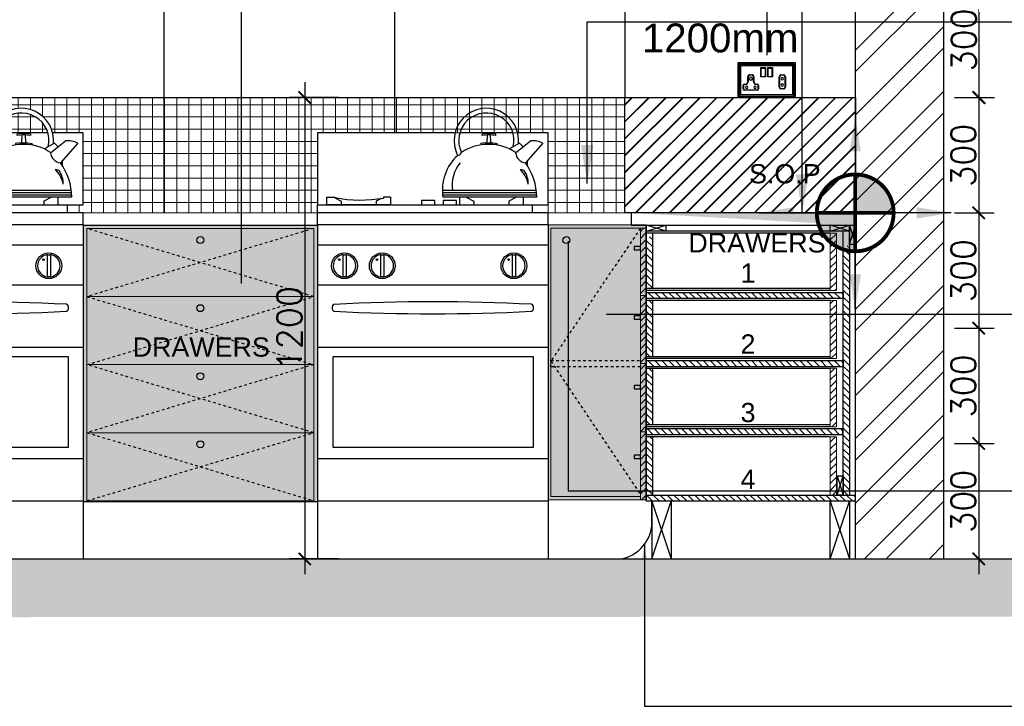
# Model space of a CAD drawing. Header units: millimetres. Extents: x -115474967 to 444143, y -74377 to 241828222.
# Tile 205 of 256: x -80909 to -78347, y 249353 to 251138. Entities that reach past the tile are written whole.
import ezdxf

# ---------------------------------------------------------------- set-up
doc = ezdxf.new("R2010")
doc.units = ezdxf.units.MM
doc.header["$MEASUREMENT"] = 0
doc.linetypes.add('Dashed', pattern=[280, 140, -140])
doc.layers.add('0-CONS-1', color=40, linetype='Continuous', plot=False)
for name, color, linetype in [('0-ELEV.1', 9, 'Continuous'), ('0-HACH', 9, 'Continuous'), ('00-2 Ceiling', 2, 'Continuous'), ('00-3 Elev 02', 1, 'Continuous'), ('00-4 Furnituire', 1, 'Continuous'), ('00-6 H-Brickwork', 9, 'Continuous'), ('00-7 Elec-Fittings', 7, 'Continuous'), ('04-6 H-Ceiling', 9, 'Continuous'), ('DIMS-20', 9, 'Continuous'), ('DIMS-50', 9, 'Continuous'), ('JOIN-SEC.18', 9, 'Continuous'), ('JOIN-SEC.25', 4, 'Continuous'), ('JOIN-SEC.35', 2, 'Continuous'), ('JOIN-SEC.5', 1, 'Continuous'), ('STRU-CONC', 3, 'Continuous'), ('TEXT-20', 2, 'Continuous'), ('TILE', 9, 'Continuous'), ('TILES', 8, 'Continuous'), ('WALL', 1, 'Continuous')]:
    doc.layers.add(name, color=color, linetype=linetype)
doc.layers.add('00-6 H-CS Ste Proposed', color=7, linetype='Continuous', true_color=0xf00000)
doc.layers.add('0_cons_01', color=40, linetype='Continuous', lineweight=0, plot=False)
doc.layers.add('HATCH', color=9, linetype='Continuous', lineweight=13)
doc.layers.add('New_B  _  FLOORS  _  Slabs.exist_Pen_No__101', color=7, linetype='Continuous', lineweight=13, true_color=0x747474)
doc.styles.add('ARIAL', font='arial.ttf')
doc.styles.add('DIMS', font='simplex.shx')
doc.styles.add('TEXT-20', font='arial.ttf', dxfattribs={"height": 40})
doc.dimstyles.new('DIM-20', dxfattribs={"dimscale": 4, "dimtxt": 10, "dimasz": 8, "dimexe": 10, "dimexo": 5, "dimgap": 4, "dimtad": 1, "dimdec": 0, "dimrnd": 5, "dimdsep": 46, "dimtxsty": 'DIMS', "dimblk": 'ARCHTICK', "dimcen": 25, "dimdle": 10, "dimclrd": 9, "dimclre": 9, "dimclrt": 4, "dimadec": 0, "dimazin": 0, "dimtfac": 1, "dimtdec": 0, "dimtmove": 2, "dimatfit": 2, "dimfxl": 1, "dimtolj": 1, "dimtzin": 0, "dimarcsym": 0})
doc.dimstyles.new('Plans 1_100 SCALE', dxfattribs={"dimtxt": 175, "dimasz": 90, "dimexe": 90, "dimexo": 100, "dimgap": 60, "dimtad": 1, "dimdec": 0, "dimrnd": 5, "dimtxsty": 'ARIAL', "dimblk": 'ARCHTICK', "dimcen": 20, "dimdle": 90, "dimclrt": 2, "dimadec": 0, "dimazin": 0, "dimtfac": 1, "dimtdec": 0, "dimtix": 1, "dimtmove": 2, "dimatfit": 3, "dimfxl": 400, "dimfxlon": 1, "dimarcsym": 0})
pattern_1 = [(90, (-222232.57, 146332.552), (-31.75, 0), []), (180, (-222232.57, 146332.552), (-4e-15, -31.75), [])]
pattern_2 = [(45, (-264898.72, 509685.458), (-8.9802561, 8.9802561), [])]

# ---------------------------------------------------------------- blocks, each defined once
blk = doc.blocks.new('_ArchTick')
at = {"color": 0, "linetype": 'ByBlock', "const_width": 0.15}
blk.add_lwpolyline([(-0.5, -0.5), (0.5, 0.5)], dxfattribs=at)
blk = doc.blocks.new('*D244')
at = {"layer": 'Defpoints', "color": 0, "transparency": 16777216}
for p in [(-78497.2, 250935.9), (-78497.2, 250635.9), (-78414, 250635.9)]:
    blk.add_point(p, dxfattribs=at)
at = {"layer": 'DIMS-20', "color": 9, "lineweight": -2, "transparency": 16777216}
for p, q in [((-78414, 250975.9), (-78414, 250595.9)), ((-78477.2, 250935.9), (-78374, 250935.9)), ((-78477.2, 250635.9), (-78374, 250635.9))]:
    blk.add_line(p, q, dxfattribs=at)
at = {"layer": 'DIMS-20', "color": 9, "lineweight": -2, "transparency": 16777216, "xscale": 32, "yscale": 32, "zscale": 32}
for p, rotation in [((-78414, 250935.9), 90), ((-78414, 250635.9), 270)]:
    blk.add_blockref('_ArchTick', p, dxfattribs=dict(at, rotation=rotation))
at = {"layer": 'DIMS-20', "color": 4, "transparency": 16777216, "insert": (-78454, 250785.9), "char_height": 64, "attachment_point": 5, "rotation": 90, "style": 'DIMS'}
blk.add_mtext('\\A1;300', dxfattribs=at)
blk = doc.blocks.new('*D245')
at = {"layer": 'Defpoints', "color": 0, "transparency": 16777216}
for p in [(-78497.2, 250635.9), (-78497.2, 250335.9), (-78414, 250335.9)]:
    blk.add_point(p, dxfattribs=at)
at = {"layer": 'DIMS-20', "color": 9, "lineweight": -2, "transparency": 16777216}
for p, q in [((-78414, 250675.9), (-78414, 250295.9)), ((-78477.2, 250635.9), (-78374, 250635.9)), ((-78477.2, 250335.9), (-78374, 250335.9))]:
    blk.add_line(p, q, dxfattribs=at)
at = {"layer": 'DIMS-20', "color": 9, "lineweight": -2, "transparency": 16777216, "xscale": 32, "yscale": 32, "zscale": 32}
for p, rotation in [((-78414, 250635.9), 90), ((-78414, 250335.9), 270)]:
    blk.add_blockref('_ArchTick', p, dxfattribs=dict(at, rotation=rotation))
at = {"layer": 'DIMS-20', "color": 4, "transparency": 16777216, "insert": (-78454, 250485.9), "char_height": 64, "attachment_point": 5, "rotation": 90, "style": 'DIMS'}
blk.add_mtext('\\A1;300', dxfattribs=at)
blk = doc.blocks.new('*D246')
at = {"layer": 'Defpoints', "color": 0, "transparency": 16777216}
for p in [(-78497.2, 250335.9), (-78497.2, 250035.9), (-78414, 250035.9)]:
    blk.add_point(p, dxfattribs=at)
at = {"layer": 'DIMS-20', "color": 9, "lineweight": -2, "transparency": 16777216}
for p, q in [((-78414, 250375.9), (-78414, 249995.9)), ((-78477.2, 250335.9), (-78374, 250335.9)), ((-78477.2, 250035.9), (-78374, 250035.9))]:
    blk.add_line(p, q, dxfattribs=at)
at = {"layer": 'DIMS-20', "color": 9, "lineweight": -2, "transparency": 16777216, "xscale": 32, "yscale": 32, "zscale": 32}
for p, rotation in [((-78414, 250335.9), 90), ((-78414, 250035.9), 270)]:
    blk.add_blockref('_ArchTick', p, dxfattribs=dict(at, rotation=rotation))
at = {"layer": 'DIMS-20', "color": 4, "transparency": 16777216, "insert": (-78454, 250185.9), "char_height": 64, "attachment_point": 5, "rotation": 90, "style": 'DIMS'}
blk.add_mtext('\\A1;300', dxfattribs=at)
blk = doc.blocks.new('*D247')
at = {"layer": 'Defpoints', "color": 0, "transparency": 16777216}
for p in [(-78497.2, 250035.9), (-78497.2, 249735.9), (-78414, 249735.9)]:
    blk.add_point(p, dxfattribs=at)
at = {"layer": 'DIMS-20', "color": 9, "lineweight": -2, "transparency": 16777216}
for p, q in [((-78414, 250075.9), (-78414, 249695.9)), ((-78477.2, 250035.9), (-78374, 250035.9)), ((-78477.2, 249735.9), (-78374, 249735.9))]:
    blk.add_line(p, q, dxfattribs=at)
at = {"layer": 'DIMS-20', "color": 9, "lineweight": -2, "transparency": 16777216, "xscale": 32, "yscale": 32, "zscale": 32}
for p, rotation in [((-78414, 250035.9), 90), ((-78414, 249735.9), 270)]:
    blk.add_blockref('_ArchTick', p, dxfattribs=dict(at, rotation=rotation))
at = {"layer": 'DIMS-20', "color": 4, "transparency": 16777216, "insert": (-78454, 249885.9), "char_height": 64, "attachment_point": 5, "rotation": 90, "style": 'DIMS'}
blk.add_mtext('\\A1;300', dxfattribs=at)
blk = doc.blocks.new('*D248')
at = {"layer": 'Defpoints', "color": 0, "transparency": 16777216}
for p in [(-78497.2, 251235.9), (-78412.7, 251235.9), (-78497.2, 250935.9)]:
    blk.add_point(p, dxfattribs=at)
at = {"layer": 'DIMS-20', "color": 9, "lineweight": -2, "transparency": 16777216}
for p, q in [((-78412.7, 250895.9), (-78412.7, 251275.9)), ((-78477.2, 251235.9), (-78372.7, 251235.9)), ((-78477.2, 250935.9), (-78372.7, 250935.9))]:
    blk.add_line(p, q, dxfattribs=at)
at = {"layer": 'DIMS-20', "color": 9, "lineweight": -2, "transparency": 16777216, "xscale": 32, "yscale": 32, "zscale": 32}
for p, rotation in [((-78412.7, 251235.9), 90), ((-78412.7, 250935.9), 270)]:
    blk.add_blockref('_ArchTick', p, dxfattribs=dict(at, rotation=rotation))
at = {"layer": 'DIMS-20', "color": 4, "transparency": 16777216, "insert": (-78452.7, 251085.9), "char_height": 64, "attachment_point": 5, "rotation": 90, "style": 'DIMS'}
blk.add_mtext('\\A1;300', dxfattribs=at)
blk = doc.blocks.new('*D251')
at = {"layer": 'Defpoints', "color": 0, "transparency": 16777216}
for p in [(-80060, 250935.9), (-80167.6, 249735.9), (-80060, 249735.9)]:
    blk.add_point(p, dxfattribs=at)
at = {"layer": 'DIMS-20', "color": 9, "lineweight": -2, "transparency": 16777216}
for p, q in [((-80167.6, 250975.9), (-80167.6, 249695.9)), ((-80080, 250935.9), (-80207.6, 250935.9)), ((-80080, 249735.9), (-80207.6, 249735.9))]:
    blk.add_line(p, q, dxfattribs=at)
at = {"layer": 'DIMS-20', "color": 9, "lineweight": -2, "transparency": 16777216, "xscale": 32, "yscale": 32, "zscale": 32}
for p, rotation in [((-80167.6, 250935.9), 90), ((-80167.6, 249735.9), 270)]:
    blk.add_blockref('_ArchTick', p, dxfattribs=dict(at, rotation=rotation))
at = {"layer": 'DIMS-20', "color": 4, "transparency": 16777216, "insert": (-80207.6, 250335.9), "char_height": 64, "attachment_point": 5, "rotation": 90, "style": 'DIMS'}
blk.add_mtext('\\A1;1200', dxfattribs=at)
blk = doc.blocks.new('*D427')
at = {"layer": 'Defpoints', "color": 0, "transparency": 16777216}
for p in [(-78734.3, 251332.5), (-78964.3, 251025.9), (-78734.3, 251025.9)]:
    blk.add_point(p, dxfattribs=at)
at = {"layer": 'DIMS-20', "color": 9, "lineweight": -2, "transparency": 16777216}
for p, q in [((-78964.3, 251045.9), (-78964.3, 251372.5)), ((-78734.3, 251045.9), (-78734.3, 251372.5)), ((-79004.3, 251332.5), (-78694.3, 251332.5))]:
    blk.add_line(p, q, dxfattribs=at)
at = {"layer": 'DIMS-20', "color": 9, "lineweight": -2, "transparency": 16777216, "xscale": 32, "yscale": 32, "zscale": 32, "rotation": 180}
blk.add_blockref('_ArchTick', (-78964.3, 251332.5), dxfattribs=at)
at = {"layer": 'DIMS-20', "color": 9, "lineweight": -2, "transparency": 16777216, "xscale": 32, "yscale": 32, "zscale": 32}
blk.add_blockref('_ArchTick', (-78734.3, 251332.5), dxfattribs=at)
at = {"layer": 'DIMS-20', "color": 4, "transparency": 16777216, "insert": (-78849.3, 251372.5), "char_height": 64, "attachment_point": 5, "style": 'DIMS'}
blk.add_mtext('\\A1;230', dxfattribs=at)
blk = doc.blocks.new('fdfdfdddddddddd')
at = {"layer": '00-4 Furnituire'}
for p, q in [((152019.4, 104511.7), (151661.6, 104511.7)), ((151661.6, 104511.7), (151661.6, 104324.2)), ((152169.8, 104511.7), (152032, 104511.7)), ((152084.6, 104511.7), (152032, 104511.7)), ((152102.6, 104486.4), (152103.4, 104506)), ((152112.4, 104486.4), (152111.6, 104506)), ((152169.8, 104511.7), (152151.6, 104511.7)), ((152261.6, 104511.7), (152182.5, 104511.7)), ((152261.6, 104324.2), (152261.6, 104511.7)), ((152187.5, 104484.5), (152161.2, 104469.6)), ((152177.1, 104459.9), (152216.1, 104490.3)), ((152196.6, 104475.1), (152187.5, 104484.5)), ((152247.5, 104484.8), (152202.9, 104433.4)), ((152206.7, 104437.8), (152206.7, 104427.7)), ((152199.3, 104413.3), (152189.8, 104415.9)), ((152231.2, 104361.5), (151986.5, 104361.5)), ((152232.3, 104349.8), (151987.3, 104349.8)), ((152231.9, 104355.3), (151987.4, 104355.3)), ((151661.6, 104303.3), (151661.6, 104324.2)), ((151661.6, 104324.2), (152261.6, 104324.2)), ((151685.6, 104324.2), (151685.6, 104344.4)), ((151685.6, 104344.4), (151706.8, 104344.4)), ((151851.8, 104324.2), (151685.6, 104324.2)), ((151706.8, 104344.4), (151706.8, 104342.5)), ((151706.8, 104342.5), (151723.1, 104333.9)), ((151723.1, 104333.9), (151723.1, 104324.2)), ((151827.6, 104340.9), (151814.3, 104333.9)), ((151814.3, 104333.9), (151814.3, 104324.2)), ((151833.6, 104344.5), (151833.5, 104341.9)), ((151851.8, 104344.4), (151833.6, 104344.5)), ((151851.8, 104344.4), (151851.8, 104324.2)), ((151967.2, 104335.2), (151932.5, 104335.2)), ((151932.5, 104335.2), (151932.5, 104324)), ((151932.5, 104324), (151967.2, 104324)), ((151967.2, 104324), (151967.2, 104335.2)), ((152232.3, 104344.4), (151987.8, 104344.5)), ((152023.1, 104335.2), (151988.4, 104335.2)), ((151988.4, 104335.2), (151988.4, 104324)), ((151988.4, 104324), (152023.1, 104324)), ((152023.1, 104324), (152023.1, 104335.2)), ((152031, 104344.4), (152031, 104324.2)), ((152031, 104324.2), (152197.1, 104324.2)), ((152048.5, 104344.4), (152068.5, 104333.9)), ((152068.5, 104333.9), (152068.5, 104324.2)), ((152179.6, 104344.4), (152159.7, 104333.9)), ((152159.7, 104333.9), (152159.7, 104324.2)), ((152197.1, 104324.2), (152197.1, 104344.4)), ((152221.2, 104303.3), (152221.2, 104324.2)), ((152261.6, 104303.3, 0), (151661.6, 104303.3, 0)), ((151661.6, 104271.3), (151661.6, 104303.3)), ((152261.6, 104272.1), (152261.6, 104303.3)), ((151661.6, 104272.1), (151661.6, 103553.3)), ((152261.6, 104272.1, 0), (151661.6, 104272.1, 0)), ((152261.6, 104272.1), (152261.6, 103553.3)), ((151661.6, 104220), (152261.6, 104220)), ((151727.7, 104194.8), (151727.7, 104136.7)), ((151736, 104194.8), (151736, 104136.7)), ((151825.8, 104194.8), (151825.8, 104136.7)), ((151834.2, 104194.8), (151834.2, 104136.7)), ((152168.3, 104194.8), (152168.3, 104136.7)), ((152176.7, 104194.8), (152176.7, 104136.7)), ((151661.6, 104115.8), (152261.6, 104115.8)), ((151661.6, 103953.8), (152261.6, 103953.8)), ((151661.6, 103664.5), (152261.6, 103664.5))]:
    blk.add_line(p, q, dxfattribs=at)
for points in [[(151701.5, 103694), (152223.6, 103694), (152223.6, 103929), (151701.5, 103929)], [(151661.6, 103403.3), (152262.7, 103403.3), (152262.7, 103553.3), (151661.6, 103553.3)]]:
    blk.add_lwpolyline(points, close=True, dxfattribs=at)
for centre, radius in [((151731.8, 104165.8), 33.5), ((151830, 104165.8), 33.5), ((152172.5, 104165.8), 33.5), ((151718.1, 104181.8), 2.11), ((151816.3, 104181.8), 2.11), ((152158.7, 104181.8), 2.11)]:
    blk.add_circle(centre, radius, dxfattribs=at)
for centre, radius, start, end in [((152100.9, 104491.2), 84.1, 354.3278, 207.3034), ((152100.9, 104491.2), 71.9, 347.1322, 205.4012), ((152092.3, 104506.3), 3.13, 122.5409, 210.2474), ((152107.5, 104380.1), 126, 81.8218, 98.1782), ((152107.5, 104384.1), 126, 82.2899, 97.7101), ((152122.7, 104506.3), 3.13, 329.7526, 57.4591), ((152101.6, 104367.2), 113.9, 87.047, 125.2072), ((152087.9, 104481.9), 2.5, 135.6238, 224.3762), ((152104.4, 104341.9), 142.9, 88.7569, 97.352), ((152092.8, 104495.6), 13.5, 306.409, 317.041), ((152107.6, 104333.1), 151.6, 81.9341, 90.0408), ((152111.9, 104370), 111.1, 54.0465, 92.2562), ((152122.2, 104495.6), 13.5, 222.959, 234.6121), ((152127.1, 104481.5), 2.5, 315.6238, 44.3762), ((152223.4, 104439.2), 51.6, 62.1163, 98.1877), ((152107.9, 104362.8), 121.4, 132.2836, 188.6682), ((152020, 104470.4), 18.9, 289.0706, 327.616), ((152206.3, 104462.5), 29.3, 185.0659, 263.241), ((152102.7, 104375.5), 91, 140.254, 188.8669), ((152073.4, 104341.2), 158.9, 1.1465, 35.4687), ((152133.1, 104361.7), 78.5, 11.7692, 43.6525), ((152150.6, 104379.4), 59.3, 358.3682, 34.8274), ((151773.5, 104686.4), 349.7, 259.0024, 279.886), ((151731.8, 104165.8), 29.3, 98.171, 261.829), ((151731.8, 104209.3), 15.1, 253.9855, 286.0145), ((151731.8, 104165.8), 29.3, 278.171, 81.829), ((151830, 104165.8), 29.3, 98.171, 261.829), ((151830, 104209.3), 15.1, 253.9855, 286.0145), ((151830, 104165.8), 29.3, 278.171, 81.829), ((152172.5, 104165.8), 29.3, 98.171, 261.829), ((152172.5, 104209.3), 15.1, 253.9855, 286.0145), ((152172.5, 104165.8), 29.3, 278.171, 81.829), ((151731.8, 104122.2), 15.1, 73.9855, 106.0145), ((151830, 104122.2), 15.1, 73.9855, 106.0145), ((152172.5, 104122.2), 15.1, 73.9855, 106.0145), ((151962.3, 99118), 4954.1, 87.0371, 92.9784), ((151709.5, 104056.5), 10.1, 117.4952, 242.5048), ((151962.3, 108994.9), 4954.1, 267.0216, 272.9629), ((152213.6, 104056.5), 10.2, 297.7966, 62.2034)]:
    blk.add_arc(centre, radius, start, end, dxfattribs=at)
blk = doc.blocks.new('center')
at = {"layer": '00-6 H-CS Ste Proposed', "true_color": 0xf00000}
h = blk.add_hatch(color=1, dxfattribs=at)
h.paths.add_polyline_path([(-1091490.8, -28160.3, 0.414214), (-1091590.8, -28060.3), (-1091590.8, -28160.3)])
h.paths.add_polyline_path([(-1091690.8, -28160.3, 0.414214), (-1091590.8, -28260.3), (-1091590.8, -28160.3)])
at = {"layer": '0-CONS-1'}
blk.add_circle((-1091590.8, -28160.3), 100, dxfattribs=at)
at = {"layer": '04-6 H-Ceiling', "linetype": 'Continuous', "ltscale": 25, "const_width": 10}
blk.add_lwpolyline([(-1091590.8, -28060.3, 0.414214), (-1091690.8, -28160.3, 0.414214), (-1091590.8, -28260.3, 0.414214), (-1091490.8, -28160.3, 0.414214), (-1091590.8, -28060.3)], format="xyb", dxfattribs=at)
for points in [[(-1091590.8, -28060.3), (-1091590.8, -28260.3)], [(-1091690.8, -28160.3), (-1091490.8, -28160.3)]]:
    blk.add_lwpolyline(points, dxfattribs=at)
at = {"layer": '00-6 H-CS Ste Proposed', "color": 1, "true_color": 0xf00000}
for points in [[(-1091590.8, -27910.3), (-1091590.8, -28160.3)], [(-1091840.8, -28160.3), (-1091590.8, -28160.3)], [(-1091590.8, -28410.3), (-1091590.8, -28160.3)], [(-1091340.8, -28160.3), (-1091590.8, -28160.3)]]:
    blk.add_leader(points, dimstyle='Plans 1_100 SCALE', override={"dimasz": 90}, dxfattribs=at)

msp = doc.modelspace()

# ---------------------------------------------------------------- hatches: boundary and pattern name
at = {"layer": '0-HACH'}
h = msp.add_hatch(dxfattribs=at)
h.set_pattern_fill('AR-CONC', color=8, scale=0.8, style=0)
h.set_pattern_definition([(130, (66420.6, 245667.38), (-145.74774, -12.75127), [15.24, -167.64]), (185, (66420.6, 245667.38), (28.19426, 152.84531), [12.192, -134.112]), (79.549, (66408.45, 245666.31), (-117.554, 140.09335), [12.952, -142.472]), (133.8158, (66420.6, 245708.02), (-216.86323, -33.63386), [22.86, -251.46]), (83.3644, (66402.52, 245705.21), (-189.9234, 197.94044), [19.428, -213.708]), (188.816, (66420.6, 245708.02), (-189.9237, 197.9401), [18.288, -201.168]), (159, (66400.28, 245697.86), (-121.2919, -81.81241), [15.24, -167.64]), (214, (66400.28, 245697.86), (-49.44162, 147.35037), [12.192, -134.112]), (108.5486, (66390.17, 245691.04), (-170.73319, 65.53829), [12.952, -142.472]), (142.5, (66420.597, 245667.377), (-2.470883, 67.644031), [0, -132.4864, 0, -136.144, 0, -134.62]), (172.5, (66420.6, 245667.38), (-53.45573, 80.14446), [0, -77.6224, 0, -129.4384, 0, -51.308]), (212.5, (66465.91, 245667.377), (-108.472476, -4.582995), [0, -50.8, 0, -158.496, 0, -210.312]), (222.5, (66486.23, 245667.38), (-118.503345, 20.34119), [0, -66.04, 0, -105.2576, 0, -149.352])])
h.paths.add_polyline_path([(-82574.64531, 249733.45007), (-82574.64531, 249583.45006), (-78104.29981, 249585.88977), (-78104.29981, 249735.88978)])
at = {"layer": '00-6 H-Brickwork'}
h = msp.add_hatch(dxfattribs=at)
h.set_pattern_fill('ANSI32', color=256, scale=12.5, angle=360, style=0)
h.set_pattern_definition([(45, (-269880.73, 515043.55), (-84.1899, 84.1899), []), (45, (-269824.61, 515043.55), (-84.1899, 84.1899), [])])
h.paths.add_polyline_path([(-78504.33313, 252690.79937), (-78734.33313, 252690.79937), (-78734.33313, 249735.88978), (-78504.33313, 249735.88978)])
at = {"layer": 'DIMS-50'}
h = msp.add_hatch(dxfattribs=at)
h.set_pattern_fill('AR-SAND', color=256, scale=0.25)
h.set_pattern_definition([(37.5, (-263991.807, 523131.317), (-0.40000782, 12.23533093), [0, -9.652, 0, -10.795, 0, -10.31875]), (7.5, (-263991.807, 523131.317), (11.2380821, 17.9206275), [0, -5.207, 0, -8.6995, 0, -3.33375]), (327.5, (-263999.617, 523131.317), (19.77480926, 0.0359296), [0, -3.175, 0, -11.43, 0, -14.9225]), (317.5, (-263999.617, 523131.317), (19.0889113, 5.5732331), [0, -1.5875, 0, -7.493, 0, -8.5725])])
edge = h.paths.add_edge_path(flags=17)
edge.add_line((-79318.38228, 250635.89057), (-79318.38229, 250603.89064))
edge.add_line((-79318.38229, 250603.89064), (-78734.33337, 250603.89057))
h.paths.add_polyline_path([(-78734.33337, 250635.89057), (-79318.38228, 250635.89064), (-79318.38229, 250603.89064), (-78734.33337, 250603.89057)])
at = {"layer": 'HATCH', "ltscale": 2}
h = msp.add_hatch(dxfattribs=at)
h.set_pattern_fill('ANSI31', color=8, scale=4)
h.set_pattern_definition(pattern_2)
h.paths.add_polyline_path([(-79294.33342, 250066.80047), (-79280.3346, 250066.80047), (-79280.33462, 250243.80046), (-79294.33344, 250243.80046)])
h.paths.add_polyline_path([(-79294.33341, 250243.80047), (-79280.3346, 250243.80047), (-79280.33456, 250420.80047), (-79294.33337, 250420.80047), (-79294.33337, 250314.53398), (-79294.33337, 250303.93768)])
h.paths.add_polyline_path([(-79280.3346, 250595.89254), (-79294.33342, 250595.89254), (-79294.33337, 250420.80047), (-79280.33456, 250420.80047)])
h.paths.add_polyline_path([(-79294.33343, 250066.80047), (-79280.33461, 250066.80047), (-79280.33461, 249889.80048), (-79294.33343, 249889.80048)])
h = msp.add_hatch(dxfattribs=at)
h.set_pattern_fill('ANSI31', color=8, scale=4, angle=90, style=0)
h.set_pattern_definition([(135, (-212974.17, 245658.003), (-8.9802561, -8.9802561), [])])
h.paths.add_polyline_path([(-79278.33366, 250573.51616), (-79262.33366, 250573.51616), (-79262.33366, 250438.80046), (-79278.33366, 250438.80046)])
h = msp.add_hatch(dxfattribs=at)
h.set_pattern_fill('ANSI31', color=8, scale=4, style=0)
h.set_pattern_definition([(45, (-265060.32, 512833.548), (-8.9802561, 8.9802561), [])])
h.paths.add_polyline_path([(-78784.33455, 250582.89052), (-78800.33455, 250582.89052), (-78800.33449, 250378.52124), (-78800.33332, 250433.80046), (-78784.33448, 250433.80046)])
h = msp.add_hatch(dxfattribs=at)
h.set_pattern_fill('ANSI31', color=8, scale=4, angle=90, style=0)
h.set_pattern_definition([(135, (-196319.128, 242479.54), (-8.9802561, -8.9802561), [])])
h.paths.add_polyline_path([(-78766.33341, 250550.39313), (-78750.33334, 250550.39313), (-78750.33334, 249901.8906), (-78766.33341, 249901.8906)])
h = msp.add_hatch(dxfattribs=at)
h.set_pattern_fill('ANSI31', color=8, scale=4, angle=90, style=0)
h.set_pattern_definition([(135, (-212974.17, 245635.134), (-8.9802561, -8.9802561), [])])
h.paths.add_polyline_path([(-79278.33478, 250407.8003), (-79262.33366, 250407.8003), (-79262.33366, 250261.80046), (-79278.33478, 250261.80046)])
h = msp.add_hatch(dxfattribs=at)
h.set_pattern_fill('ANSI31', color=8, scale=4, style=0)
h.set_pattern_definition([(135, (51732.289, 243043.952), (8.9802561, 8.9802561), [])])
h.paths.add_polyline_path([(-78766.33292, 250428.80046), (-79278.33367, 250428.80047), (-79278.33367, 250412.80047), (-78766.33289, 250412.80046)])
h = msp.add_hatch(dxfattribs=at)
h.set_pattern_fill('ANSI31', color=8, scale=4)
h.set_pattern_definition(pattern_2)
h.paths.add_polyline_path([(-78784.33446, 250407.8003), (-78800.33446, 250407.8003), (-78800.33447, 250256.80046), (-78800.33392, 250256.80046), (-78784.33505, 250256.80046)])
h.paths.add_polyline_path([(-78784.33444, 250053.8003), (-78800.33444, 250053.8003), (-78800.33446, 249901.8906), (-78784.33446, 249901.8906)])
h.paths.add_polyline_path([(-78784.33446, 250079.80045), (-78784.33444, 250231.71015), (-78800.33444, 250231.71015), (-78800.33446, 250079.80045)])
h = msp.add_hatch(dxfattribs=at)
h.set_pattern_fill('ANSI31', color=8, scale=4, angle=90, style=0)
h.set_pattern_definition([(135, (-212974.17, 245458.134), (-8.9802561, -8.9802561), [])])
h.paths.add_polyline_path([(-79278.33483, 250230.8003), (-79262.33371, 250230.8003), (-79262.33371, 250084.80045), (-79278.33483, 250084.80045)])
h = msp.add_hatch(dxfattribs=at)
h.set_pattern_fill('ANSI31', color=8, scale=4, style=0)
h.set_pattern_definition([(135, (51732.289, 242866.952), (8.9802561, 8.9802561), [])])
h.paths.add_polyline_path([(-78766.33286, 250251.80046), (-79278.3336, 250251.80047), (-79278.3336, 250235.80047), (-78766.33283, 250235.80046)])
h = msp.add_hatch(dxfattribs=at)
h.set_pattern_fill('ANSI31', color=8, scale=4, style=0)
h.set_pattern_definition([(135, (51730.288, 242689.952), (8.9802561, 8.9802561), [])])
h.paths.add_polyline_path([(-78768.33387, 250074.80045), (-79280.33461, 250074.80047), (-79280.33461, 250058.80047), (-78768.33384, 250058.80045)])
h = msp.add_hatch(dxfattribs=at)
h.set_pattern_fill('ANSI31', color=8, scale=4, angle=90, style=0)
h.set_pattern_definition([(135, (-212974.17, 245623.631), (-8.9802561, -8.9802561), [])])
h.paths.add_polyline_path([(-79278.33481, 250053.8003), (-79262.33368, 250053.8003), (-79262.33368, 249901.8906), (-79278.3348, 249901.8906)])
h = msp.add_hatch(dxfattribs=at)
h.set_pattern_fill('ANSI31', color=8, scale=4, style=0)
h.set_pattern_definition([(135, (51746.289, 242517.043), (8.9802561, 8.9802561), [])])
h.paths.add_polyline_path([(-78734.33313, 249901.8906), (-79278.33298, 249901.8906), (-79278.33298, 249885.8906), (-78734.33313, 249885.8906)])
at = {"layer": 'New_B  _  FLOORS  _  Slabs.exist_Pen_No__101', "linetype": 'Continuous', "lineweight": 0, "true_color": 0xcb2c30}
h = msp.add_hatch(dxfattribs=at)
h.set_pattern_fill('ANSI37', color=242, scale=10, angle=45)
h.set_pattern_definition(pattern_1)
h.paths.add_polyline_path([(-81734.33313, 250935.88994), (-82144.33313, 250935.88979), (-82144.33313, 250635.88979), (-81734.33313, 250635.89004)])
h.paths.add_polyline_path([(-81734.33313, 250935.88994), (-81734.33313, 250635.89004), (-81674.75501, 250635.89008), (-81674.75501, 250649.98051), (-81533.17397, 250649.98051), (-81533.17397, 250636.54512), (-81344.39891, 250635.89028), (-81344.33313, 250635.89028), (-81344.33313, 250656.71639), (-81344.33313, 250844.22312), (-81134.33313, 250844.22312), (-81134.33313, 250935.89016)])
h.paths.add_polyline_path([(-80986.5817, 250844.22312, -0.7796793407), (-80823.45451, 250844.22312), (-80744.33959, 250844.22312), (-80744.33959, 250656.71639), (-80784.75463, 250656.71639), (-80784.75463, 250635.88978), (-80744.33959, 250635.88978), (-80534.33313, 250635.88978), (-80534.33313, 250935.89038), (-81134.33313, 250935.89016), (-81134.33313, 250844.22312)])
h.paths.add_polyline_path([(-80973.93963, 250844.22312), (-80836.09659, 250844.22312, 0.7457633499)], flags=17)
h.paths.add_polyline_path([(-80534.33313, 250635.88978), (-80134.33313, 250635.88978), (-80134.33313, 250656.71639), (-80134.33313, 250844.22312), (-79934.33313, 250844.22312), (-79934.33313, 250935.8906), (-80534.33313, 250935.89038)])
h.paths.add_polyline_path([(-81581.82803, 250687.60327), (-81581.82803, 250884.1747), (-81677.82803, 250884.1747), (-81677.82803, 250687.60327)], flags=24)
h.paths.add_polyline_path([(-79320.65679, 251012.08425), (-78875.51695, 251012.08425), (-78875.51695, 251166.63746), (-79320.65679, 251166.63746)], flags=9)
h.paths.add_polyline_path([(-79316.15474, 251127.28219), (-78974.20386, 251127.28219), (-78974.20386, 251281.8354), (-79316.15474, 251281.8354)], flags=9)
h.paths.add_polyline_path([(-79020.98751, 250684.45403), (-78809.66418, 250684.45403), (-78809.66418, 250787.4895), (-79020.98751, 250787.4895)], flags=9)
h = msp.add_hatch(dxfattribs=at)
h.set_pattern_fill('ANSI37', color=242, scale=10, angle=45)
h.set_pattern_definition(pattern_1)
h.paths.add_polyline_path([(-79934.33313, 250935.8906), (-79334.33313, 250935.89082), (-79335.37361, 250635.94959), (-79534.34198, 250635.94959), (-79534.33959, 250844.22312), (-79934.33313, 250844.22312)])
at = {"layer": 'New_B  _  FLOORS  _  Slabs.exist_Pen_No__101', "linetype": 'Continuous', "lineweight": 0, "true_color": 0x4b9560}
h = msp.add_hatch(dxfattribs=at)
h.set_pattern_fill('JIS_LC_8', color=105, scale=4, angle=360)
h.set_pattern_definition([(45, (-223763.225, 146332.552), (-22.0617316, 22.0617316), []), (45, (-223761.625, 146332.552), (-22.0617316, 22.0617316), [])])
h.paths.add_polyline_path([(-79334.33313, 250935.88818), (-78734.33313, 250935.88818), (-78734.33313, 250635.88979), (-79334.33313, 250635.88978)])
at = {"layer": 'New_B  _  FLOORS  _  Slabs.exist_Pen_No__101', "linetype": 'Continuous', "lineweight": 0, "true_color": 0xc39367}
h = msp.add_hatch(color=33, dxfattribs=at)
h.dxf.hatch_style = 1
h.paths.add_polyline_path([(-79534.33959, 250604.63978), (-79280.33461, 250604.63978), (-79280.33461, 249889.80048), (-79534.33959, 249889.80048)])
h.paths.add_polyline_path([(-80744.33959, 249885.14013), (-80134.33313, 249885.14013), (-80134.33313, 250603.88979), (-80744.33959, 250603.88979)])

# ---------------------------------------------------------------- linework, layer by layer
at = {"layer": '0-ELEV.1', "color": 4, "linetype": 'Continuous'}
msp.add_line((-80743.27492, 249885.14013), (-80134.33313, 249885.14013), dxfattribs=at)
at = {"layer": '0-ELEV.1'}
for points in [[(-79294.33343, 250548.81319), (-79310.12406, 250548.81319), (-79310.12406, 250539.99723), (-79294.33343, 250539.99723)], [(-79294.33343, 250367.81318), (-79310.12406, 250367.81318), (-79310.12406, 250358.99722), (-79294.33343, 250358.99722)], [(-79294.33343, 250186.81318), (-79310.12406, 250186.81318), (-79310.12406, 250177.99722), (-79294.33343, 250177.99722)], [(-79294.33345, 250005.81318), (-79310.12408, 250005.81318), (-79310.12408, 249996.99722), (-79294.33345, 249996.99722)]]:
    msp.add_lwpolyline(points, close=True, dxfattribs=at)
at = {"layer": '00-3 Elev 02'}
msp.add_lwpolyline([(-79334.33313, 250935.88818), (-78734.33313, 250935.88818), (-78734.33313, 250635.88979), (-79334.33313, 250635.88978)], close=True, dxfattribs=at)
at = {"layer": '00-4 Furnituire'}
msp.add_line((-80134.33313, 250595.14014, 160.13484), (-80134.33313, 249903.14012, 160.13484), dxfattribs=at)
at = {"layer": '00-7 Elec-Fittings'}
for p, q in [((-78890.91257, 251025.88984), (-79040.91257, 251025.88984)), ((-79040.91257, 251025.88984), (-79040.91257, 250935.88984)), ((-79033.91257, 251018.88984), (-79037.91257, 251022.88984)), ((-79037.91257, 251022.88984), (-79037.91257, 250938.88984)), ((-78893.91257, 251022.88984), (-79037.91257, 251022.88984)), ((-78893.91257, 251022.88984), (-79037.91257, 251022.88984)), ((-79037.91257, 251022.88984), (-79037.91257, 250938.88984)), ((-78893.91257, 251022.88984), (-78897.91257, 251018.88984)), ((-78893.91257, 250938.88984), (-78893.91257, 251022.88984)), ((-78893.91257, 250938.88984), (-78893.91257, 251022.88984)), ((-78890.91257, 250935.88984), (-78890.91257, 251025.88984)), ((-78897.91257, 251018.88984), (-79033.91257, 251018.88984)), ((-79033.91257, 251018.88984), (-79033.91257, 250942.88984)), ((-79033.91257, 250942.88984), (-79033.91257, 251018.88984)), ((-79033.91257, 251018.88984), (-78897.91257, 251018.88984)), ((-78980.91257, 250989.88984), (-78980.91257, 251013.88984)), ((-78980.91257, 251013.88984), (-78968.91257, 251013.88984)), ((-78979.91257, 251011.9419), (-78979.91257, 251012.88984)), ((-78979.91257, 251012.88984), (-78969.91257, 251012.88984)), ((-78979.91257, 250990.88984), (-78979.91257, 251011.9419)), ((-78979.91257, 251011.9419), (-78969.91257, 251011.9419)), ((-78969.91257, 251012.88984), (-78969.91257, 251011.9419)), ((-78969.91257, 251011.9419), (-78969.91257, 250990.88984)), ((-78968.91257, 251013.88984), (-78968.91257, 250989.88984)), ((-78962.91257, 250989.88984), (-78962.91257, 251013.88984)), ((-78962.91257, 251013.88984), (-78950.91257, 251013.88984)), ((-78961.91257, 251011.9419), (-78961.91257, 251012.88984)), ((-78961.91257, 251012.88984), (-78951.91257, 251012.88984)), ((-78961.91257, 250990.88984), (-78961.91257, 251011.9419)), ((-78961.91257, 251011.9419), (-78951.91257, 251011.9419)), ((-78951.91257, 251012.88984), (-78951.91257, 251011.9419)), ((-78951.91257, 251011.9419), (-78951.91257, 250990.88984)), ((-78950.91257, 251013.88984), (-78950.91257, 250989.88984)), ((-78897.91257, 250942.88984), (-78897.91257, 251018.88984)), ((-78897.91257, 251018.88984), (-78897.91257, 250942.88984)), ((-79023.46204, 250970.88984), (-79019.98647, 250970.88984)), ((-79019.91257, 250969.88984), (-79023.46204, 250969.88984)), ((-79014.91257, 250976.60285), (-79014.91257, 250989.90256)), ((-79013.91257, 250989.90256), (-79013.91257, 250976.58598)), ((-79009.9253, 250994.88984), (-79003.89984, 250994.88984)), ((-79003.89984, 250993.88984), (-79009.9253, 250993.88984)), ((-78999.91257, 250976.58598), (-78999.91257, 250989.90256)), ((-78998.91257, 250989.90256), (-78998.91257, 250976.60285)), ((-78990.36311, 250969.88984), (-78993.91257, 250969.88984)), ((-78993.83867, 250970.88984), (-78990.36311, 250970.88984)), ((-78968.91257, 250989.88984), (-78980.91257, 250989.88984)), ((-78979.91257, 250990.88984), (-78969.91257, 250990.88984)), ((-78950.91257, 250989.88984), (-78962.91257, 250989.88984)), ((-78961.91257, 250990.88984), (-78951.91257, 250990.88984)), ((-78932.91257, 250976.58598), (-78932.91257, 250989.90256)), ((-78932.91257, 250963.26939), (-78932.91257, 250976.58598)), ((-78931.91257, 250989.90256), (-78931.91257, 250976.58598)), ((-78931.91257, 250976.58598), (-78931.91257, 250963.26939)), ((-78927.9253, 250994.88984), (-78921.89984, 250994.88984)), ((-78921.89984, 250993.88984), (-78927.9253, 250993.88984)), ((-78917.91257, 250976.58598), (-78917.91257, 250989.90256)), ((-78917.91257, 250963.26939), (-78917.91257, 250976.58598)), ((-78916.91257, 250989.90256), (-78916.91257, 250976.58598)), ((-78916.91257, 250976.58598), (-78916.91257, 250963.26939)), ((-79026.91257, 250958.06262), (-79026.91257, 250967.4393)), ((-79025.91257, 250967.4393), (-79025.91257, 250958.06262)), ((-79023.73978, 250955.88984), (-78990.08536, 250955.88984)), ((-78990.08536, 250954.88984), (-79023.73978, 250954.88984)), ((-78987.91257, 250958.06262), (-78987.91257, 250967.4393)), ((-78986.91257, 250967.4393), (-78986.91257, 250958.06262)), ((-78927.9253, 250959.28212), (-78921.89984, 250959.28212)), ((-78921.89984, 250958.28212), (-78927.9253, 250958.28212)), ((-79040.91257, 250935.88984), (-78890.91257, 250935.88984)), ((-79033.91257, 250942.88984), (-79037.91257, 250938.88984)), ((-79037.91257, 250938.88984), (-78893.91257, 250938.88984)), ((-79037.91257, 250938.88984), (-78893.91257, 250938.88984)), ((-79033.91257, 250942.88984), (-78897.91257, 250942.88984)), ((-78897.91257, 250942.88984), (-79033.91257, 250942.88984)), ((-78897.91257, 250942.88984), (-78893.91257, 250938.88984))]:
    msp.add_line(p, q, dxfattribs=at)
for centre, radius, start, end in [((-79023.46204, 250967.4393), 3.45053, 90, 180), ((-79023.46204, 250967.4393), 2.45053, 90, 180), ((-79020.90265, 250976.81317), 5.99377, 278.7923997, 357.98911196), ((-79020.90265, 250976.81317), 6.99377, 278.13843141, 358.13843141), ((-79009.9253, 250989.90256), 4.98727, 90, 180), ((-79009.9253, 250989.90256), 3.98727, 90, 180), ((-79006.92024, 250984.83391), 3.97077, 0, 180), ((-79006.92024, 250984.83391), 3.97077, 180, 0), ((-79003.89984, 250989.90256), 4.98727, 0, 90), ((-79003.89984, 250989.90256), 3.98727, 0, 90), ((-78992.9225, 250976.81317), 6.99377, 181.86156859, 261.86156859), ((-78992.9225, 250976.81317), 5.99377, 182.01088804, 261.2076003), ((-78990.36311, 250967.4393), 3.45053, 0, 90), ((-78990.36311, 250967.4393), 2.45053, 0, 90), ((-78927.9253, 250989.90256), 4.98727, 90, 180), ((-78927.9253, 250989.90256), 3.98727, 90, 180), ((-78924.92024, 250984.83391), 3, 0, 180), ((-78924.92024, 250984.83391), 3, 180, 0), ((-78924.92024, 250968.33804), 3, 0, 180), ((-78921.89984, 250989.90256), 4.98727, 0, 90), ((-78921.89984, 250989.90256), 3.98727, 0, 90), ((-79023.73978, 250958.06262), 3.17279, 180, 270), ((-79023.73978, 250958.06262), 2.17279, 180, 270), ((-79018.05044, 250962.57351), 3, 0, 180), ((-79018.05044, 250962.57351), 3, 180, 0), ((-78996.05044, 250962.57351), 3, 0, 180), ((-78996.05044, 250962.57351), 3, 180, 0), ((-78990.08536, 250958.06262), 3.17279, 270, 0), ((-78990.08536, 250958.06262), 2.17279, 270, 0), ((-78927.9253, 250963.26939), 4.98727, 180, 270), ((-78927.9253, 250963.26939), 3.98727, 180, 270), ((-78924.92024, 250968.33804), 3, 180, 0), ((-78921.89984, 250963.26939), 4.98727, 270, 0), ((-78921.89984, 250963.26939), 3.98727, 270, 0)]:
    msp.add_arc(centre, radius, start, end, dxfattribs=at)
at = {"layer": '0_cons_01', "ltscale": 0.005}
for p, q in [((-79934.33313, 250935.8906), (-79334.3328, 250935.89082)), ((-79934.33313, 250844.22312), (-79934.33313, 250935.8906)), ((-79334.3328, 250935.89082), (-79335.37328, 250635.94958)), ((-79534.33959, 250844.22312), (-79934.33313, 250844.22312)), ((-79534.33959, 250636.63978), (-79534.33959, 250844.22312)), ((-79335.37328, 250635.94958), (-79534.33959, 250636.63978))]:
    msp.add_line(p, q, dxfattribs=at)
for points in [[(-82144.33313, 250935.88979), (-78734.33313, 250935.88979), (-78734.33313, 251235.88977), (-82144.33313, 251235.88977)], [(-79934.33313, 250935.8906), (-79334.33313, 250935.89082), (-79335.37361, 250635.94959), (-79534.34198, 250635.94959), (-79534.33959, 250844.22312), (-79934.33313, 250844.22312)]]:
    msp.add_lwpolyline(points, close=True, dxfattribs=at)
at = {"layer": '0_cons_01'}
msp.add_lwpolyline([(-80744.33959, 249885.14013), (-80134.33313, 249885.14013), (-80134.33313, 250603.88979), (-80744.33959, 250603.88979)], close=True, dxfattribs=at)
at = {"layer": '0_cons_01', "elevation": 0}
msp.add_lwpolyline([(-79534.33959, 250604.63978), (-79280.33461, 250604.63978), (-79280.33461, 249889.80048), (-79534.33959, 249889.80048)], close=True, dxfattribs=at)
at = {"layer": 'HATCH', "color": 8, "ltscale": 2}
msp.add_line((-78800.33342, 250603.89053), (-78844.0846, 250603.89053), dxfattribs=at)
msp.add_line((-78800.33342, 250603.89053), (-78844.0846, 250603.89053), dxfattribs=at)
at = {"layer": 'JOIN-SEC.18', "color": 8, "ltscale": 2}
for p, q in [((-79278.33368, 249885.89061), (-79278.33368, 250603.89064)), ((-78800.33342, 250587.89053), (-79228.33368, 250587.89053)), ((-78800.33455, 250582.89052), (-79278.33485, 250582.89052)), ((-79262.33363, 250438.80046), (-79262.33368, 250582.89052)), ((-78800.3333, 250438.80046), (-79278.33367, 250438.80046)), ((-78800.3333, 250433.80046), (-79278.33362, 250433.80046)), ((-78800.33444, 250407.8003), (-79278.33474, 250407.8003)), ((-79262.33364, 250261.80046), (-79262.33364, 250407.8003)), ((-78800.33324, 250261.80046), (-79278.3336, 250261.80046)), ((-78800.33324, 250256.80046), (-79278.33356, 250256.80046)), ((-78800.33438, 250230.8003), (-79278.33468, 250230.8003)), ((-79262.3337, 250084.80045), (-79262.3337, 250230.8003)), ((-78802.33429, 250084.80045), (-79280.33461, 250084.80045)), ((-78802.33429, 250079.80045), (-79280.3346, 250079.80045)), ((-78802.3343, 250053.8003), (-79280.3346, 250053.8003)), ((-79262.33373, 249901.8906), (-79262.33373, 250053.8003))]:
    msp.add_line(p, q, dxfattribs=at)
at = {"layer": 'JOIN-SEC.18'}
for p, q in [((-79228.33368, 250587.89053), (-79278.33368, 250603.89053)), ((-79278.33368, 250587.89053), (-79228.33368, 250603.89053)), ((-78750.33342, 250587.89053), (-78800.33342, 250603.89053)), ((-78800.33342, 250587.89053), (-78750.33342, 250603.89053)), ((-78750.33337, 250603.89053), (-78734.33326, 250553.89057)), ((-78750.33326, 250553.89053), (-78734.33337, 250603.89046)), ((-78782.33346, 249951.89057), (-78766.33335, 249901.8906)), ((-78782.33335, 249901.89057), (-78766.33307, 249951.89049)), ((-79264.33311, 249885.8906), (-79214.33312, 249735.89061)), ((-79264.33298, 249735.89061), (-79214.33299, 249885.89059)), ((-78800.3331, 249885.89019), (-78750.33312, 249735.8902)), ((-78800.33298, 249735.8902), (-78750.33298, 249885.89018))]:
    msp.add_line(p, q, dxfattribs=at)
at = {"layer": 'JOIN-SEC.18', "color": 8, "linetype": 'Dashed', "ltscale": 0.05}
for points in [[(-80734.33955, 249887.14017), (-80144.33312, 250064.13992), (-80734.33957, 250241.14017), (-80144.33313, 250418.14033), (-80734.33959, 250595.14017)], [(-80144.33313, 250595.14019), (-80734.33958, 250418.14017), (-80144.33313, 250241.14019), (-80734.33956, 250064.14017), (-80144.33312, 249887.14019)], [(-79294.33342, 250595.88973), (-79527.2201, 250249.88982), (-79294.33343, 249903.88978)]]:
    msp.add_lwpolyline(points, dxfattribs=at)
msp.add_lwpolyline([(-79527.2201, 250251.80047), (-79294.33344, 250251.80042), (-79294.33344, 250235.80042), (-79527.2201, 250235.80047)], close=True, dxfattribs=at)
at = {"layer": 'JOIN-SEC.18', "color": 251, "ltscale": 2}
for centre in [(-80439.33658, 250565.01091), (-79486.78429, 250565.01091), (-80439.33669, 250388.01094), (-80439.33656, 250211.01091), (-80439.33634, 250034.01084)]:
    msp.add_circle(centre, 9, dxfattribs=at)
at = {"layer": 'JOIN-SEC.25', "linetype": 'Continuous', "lineweight": 0}
for p, q in [((-80744.33959, 250635.88978), (-80134.33313, 250635.88978)), ((-80744.33959, 250603.89013), (-80744.33959, 249885.14013)), ((-80734.33959, 250595.14017), (-80144.33313, 250595.14019)), ((-80734.33959, 250595.14017), (-80734.33959, 250418.14017)), ((-80144.33313, 250595.14019), (-80144.33313, 250418.14019)), ((-79534.33959, 250604.63978), (-79318.38229, 250603.89064)), ((-79527.2201, 250595.88979), (-79280.3346, 250595.88975)), ((-79527.2201, 250595.88979), (-79527.2201, 249897.80048)), ((-80734.33959, 250418.14017), (-80734.33958, 250130.24369)), ((-80734.33958, 250418.14017), (-80144.33313, 250418.14021, 160.13484)), ((-80144.33313, 250418.14019), (-80144.33312, 250064.14019)), ((-80734.33957, 250241.14017), (-80144.33313, 250241.14021, 160.13484)), ((-80734.33958, 250130.24369), (-80734.33958, 249885.14012)), ((-80734.33956, 250064.14017), (-80144.33312, 250064.14021, 160.13484)), ((-80144.33312, 250064.14019), (-80144.33312, 249887.14019)), ((-79527.2201, 249897.80048), (-79294.33343, 249897.80048)), ((-80734.33955, 249887.14017), (-80144.33312, 249887.14021, 160.13484)), ((-79534.33959, 249889.80048), (-79294.33343, 249889.80048))]:
    msp.add_line(p, q, dxfattribs=at)
for points in [[(-79294.33342, 250595.89254), (-79280.3346, 250595.89254), (-79280.33456, 250420.80047), (-79294.33338, 250420.80047)], [(-78784.33448, 250433.80046), (-78784.33455, 250582.89052), (-78800.33455, 250582.89052), (-78800.33449, 250433.80046)], [(-79294.33341, 250243.80047), (-79280.3346, 250243.80047), (-79280.33456, 250420.80047), (-79294.33337, 250420.80047)], [(-78784.33449, 250256.80046), (-78784.33446, 250407.8003), (-78800.33446, 250407.8003), (-78800.33448, 250256.80046)], [(-79294.33343, 250066.80047), (-79280.33461, 250066.80047), (-79280.33462, 250243.80046), (-79294.33344, 250243.80046)], [(-79294.33343, 250066.80047), (-79280.33461, 250066.80047), (-79280.33461, 249889.80048), (-79294.33343, 249889.80048)]]:
    msp.add_lwpolyline(points, close=True, dxfattribs=at)
for points in [[(-78784.33446, 250079.80045), (-78784.33444, 250231.71015), (-78800.33444, 250231.71015), (-78800.33446, 250079.80045), (-78784.33446, 250079.80045)], [(-78784.33446, 249901.8906), (-78784.33444, 250053.8003), (-78800.33444, 250053.8003), (-78800.33446, 249901.8906), (-78784.33446, 249901.8906)]]:
    msp.add_lwpolyline(points, dxfattribs=at)
at = {"layer": 'JOIN-SEC.35'}
for p, q in [((-78792.33342, 250587.89053), (-78792.33342, 250587.89081)), ((-78776.33342, 250587.89053), (-78776.33342, 250587.89081)), ((-78766.33189, 249901.8906), (-78766.33342, 250587.89081)), ((-78750.33342, 250603.89064), (-78750.33335, 249901.8906)), ((-79278.33298, 249901.8906), (-78734.33313, 249901.8906)), ((-78734.33313, 249885.8906), (-79278.33298, 249885.8906)), ((-79264.33311, 249885.8906), (-79264.333, 249735.89061)), ((-79214.33299, 249885.89059), (-79214.33312, 249735.89061)), ((-78800.33312, 249735.89061), (-78800.33298, 249885.89061)), ((-78750.33298, 249885.8906), (-78750.33312, 249735.8906))]:
    msp.add_line(p, q, dxfattribs=at)
for points in [[(-79228.33368, 250603.89053), (-79228.33368, 250587.89053), (-79278.33368, 250587.89053), (-79278.33368, 250603.89053)], [(-78750.33342, 250603.89053), (-78750.33342, 250587.89053), (-78800.33342, 250587.89053), (-78800.33342, 250603.89053)], [(-78734.33326, 250553.89057), (-78750.33326, 250553.89053), (-78750.33337, 250603.89053), (-78734.33337, 250603.89057)], [(-78766.33335, 249901.8906), (-78782.33335, 249901.89057), (-78782.33346, 249951.89057), (-78766.33346, 249951.8906)]]:
    msp.add_lwpolyline(points, close=True, dxfattribs=at)
for points in [[(-79278.33367, 250412.80047), (-79278.33369, 250428.80047), (-78766.33339, 250428.80046), (-78766.33339, 250412.80046), (-79278.33367, 250412.80047)], [(-79278.33361, 250235.80047), (-79278.33363, 250251.80047), (-78766.33332, 250251.80046), (-78766.33332, 250235.80046), (-79278.33361, 250235.80047)], [(-79280.3346, 250058.80047), (-79280.33462, 250074.80047), (-78768.33432, 250074.80045), (-78768.33432, 250058.80045), (-79280.3346, 250058.80047)]]:
    msp.add_lwpolyline(points, dxfattribs=at)
at = {"layer": 'JOIN-SEC.5', "ltscale": 0.5}
msp.add_line((-78734.33337, 250635.89057), (-78734.33337, 250603.89057), dxfattribs=at)
msp.add_lwpolyline([(-78734.33337, 250635.89057), (-79318.38228, 250635.89064), (-79318.38229, 250603.89064), (-78734.33337, 250603.89057)], dxfattribs=at)
at = {"layer": 'STRU-CONC'}
msp.add_line((-82579.16138, 249735.88978), (-78098.76197, 249735.88978), dxfattribs=at)
at = {"layer": 'TILE', "color": 4}
msp.add_lwpolyline([(-79264.33306, 249829.61129), (-79264.33311, 249885.8906)], dxfattribs=at)
msp.add_arc((-79362.29898, 249832.36784), 98.00296, 280.46181651, 358.42638605, dxfattribs=at)
at = {"layer": 'TILES'}
for p, q in [((-80534.33313, 251235.88977), (-80534.33313, 250635.89057)), ((-79934.33313, 251235.88977), (-79934.33313, 250844.22312)), ((-79334.33291, 251235.88977), (-79334.3328, 250935.89082))]:
    msp.add_line(p, q, dxfattribs=at)
for points in [[(-82144.33323, 250935.88979), (-79334.33313, 250935.89082)], [(-79534.33959, 250636.63978), (-79318.38228, 250635.89064)], [(-80744.33959, 250603.88978), (-80134.33313, 250603.89028)]]:
    msp.add_lwpolyline(points, dxfattribs=at)
at = {"layer": 'WALL'}
for p, q in [((-78734.33313, 249735.88978), (-78734.33313, 252690.79937)), ((-78504.33313, 249735.88978), (-78504.33313, 252690.79937))]:
    msp.add_line(p, q, dxfattribs=at)
at = {"layer": 'WALL', "color": 251, "ltscale": 2}
for p, q in [((-78754.64638, 250603.89035), (-78754.64638, 250603.89028)), ((-78750.64634, 250603.89036), (-78750.64634, 250603.89031)), ((-78782.64593, 249951.89057), (-78782.64593, 249951.89051))]:
    msp.add_line(p, q, dxfattribs=at)

# ---------------------------------------------------------------- block references
at = {"layer": '00-2 Ceiling', "color": 1}
msp.add_blockref('center', (1012855.49341, 278796.18757), dxfattribs=at)
at = {"layer": '00-4 Furnituire'}
for p in [(-233005.93367, 146332.55233), (-231795.93367, 146332.55233)]:
    msp.add_blockref('fdfdfdddddddddd', p, dxfattribs=at)

# ---------------------------------------------------------------- texts
at = {"layer": 'DIMS-20', "insert": (-78825.19965, 250762.64298), "char_height": 50, "width": 194.3938238, "attachment_point": 3, "style": 'TEXT-20'}
msp.add_mtext('S.O.P ', dxfattribs=at)
at = {"layer": 'TEXT-20', "color": 7, "linetype": 'Continuous', "attachment_point": 1, "style": 'TEXT-20'}
for s, insert, char_height, width in [('1200mm', (-79290.4982, 251128.34448), 75, 1476.1170015), ('DRAWERS', (-79169.41072, 250582.89052), 50, 1258.0720034), ('1', (-79033.64305, 250504.37943, -285.28839), 50, 1258.0720034), ('DRAWERS', (-80615.4148, 250311.91054, 160.13484), 50, 1258.0720034), ('2', (-79033.64305, 250319.83975, -285.28839), 50, 1258.0720034), ('3', (-79033.64305, 250141.56366, -570.57677), 50, 1258.0720034), ('4', (-79033.64305, 249967.90658, -570.57677), 50, 1258.0720034)]:
    msp.add_mtext(s, dxfattribs=dict(at, insert=insert, char_height=char_height, width=width))

# ---------------------------------------------------------------- dimensions: what is measured, and where the dimension line sits
at = {"layer": 'DIMS-20'}
dim = msp.add_linear_dim(base=(-78734.33313, 251332.48575), p1=(-78964.33313, 251025.88984), p2=(-78734.33313, 251025.88984), dimstyle='DIM-20', override={"dimtxt": 16, "dimgap": 2}, dxfattribs=at)
dim.commit()
dim.dimension.update_dxf_attribs({"geometry": '*D427', "text_midpoint": (-78849.33313, 251372.48575)})
for base, p1, p2, picture, middle in [((-78412.65587, 251235.88979), (-78497.22497, 250935.88979), (-78497.22497, 251235.88979), '*D248', (-78452.65587, 251085.88979)), ((-80167.60852, 249735.88978), (-80059.97014, 250935.88979), (-80059.97014, 249735.88978), '*D251', (-80207.60852, 250335.88979)), ((-78413.98081, 250635.88979), (-78497.22497, 250935.88979), (-78497.22497, 250635.88979), '*D244', (-78453.98081, 250785.88979)), ((-78413.98081, 250335.88979), (-78497.22497, 250635.88979), (-78497.22497, 250335.88979), '*D245', (-78453.98081, 250485.88979)), ((-78414.04544, 250035.88979), (-78497.22497, 250335.88979), (-78497.22497, 250035.88979), '*D246', (-78454.04544, 250185.88979)), ((-78414.04544, 249735.88978), (-78497.22497, 250035.88979), (-78497.22497, 249735.88978), '*D247', (-78454.04544, 249885.88979))]:
    dim = msp.add_linear_dim(base=base, p1=p1, p2=p2, angle=90, dimstyle='DIM-20', override={"dimtxt": 16, "dimgap": 2}, dxfattribs=at)
    dim.commit()
    dim.dimension.update_dxf_attribs({"geometry": picture, "text_midpoint": middle})

# ---------------------------------------------------------------- leaders
for points in [[(-78873.16415, 250635.88979), (-78873.16415, 251872.55233), (-78112.81105, 251872.55233)], [(-80332.56974, 250452.55233), (-80332.56974, 251845.09309)], [(-79432.56974, 250712.55233), (-79432.56974, 251132.55233), (-78122.56974, 251132.55233)], [(-79482.56974, 250562.55233), (-79482.56974, 249912.55233), (-78113.2758, 249912.55233)], [(-79382.56974, 250372.55233), (-78132.56974, 250372.55233)], [(-79283.82291, 249773.66447), (-79283.82291, 249352.55233), (-78142.56974, 249352.55233)]]:
    msp.add_leader(points, dimstyle='DIM-20', override={"dimtxt": 16, "dimasz": 25, "dimgap": 2}, dxfattribs=at)

doc.saveas('drawing.dxf')
